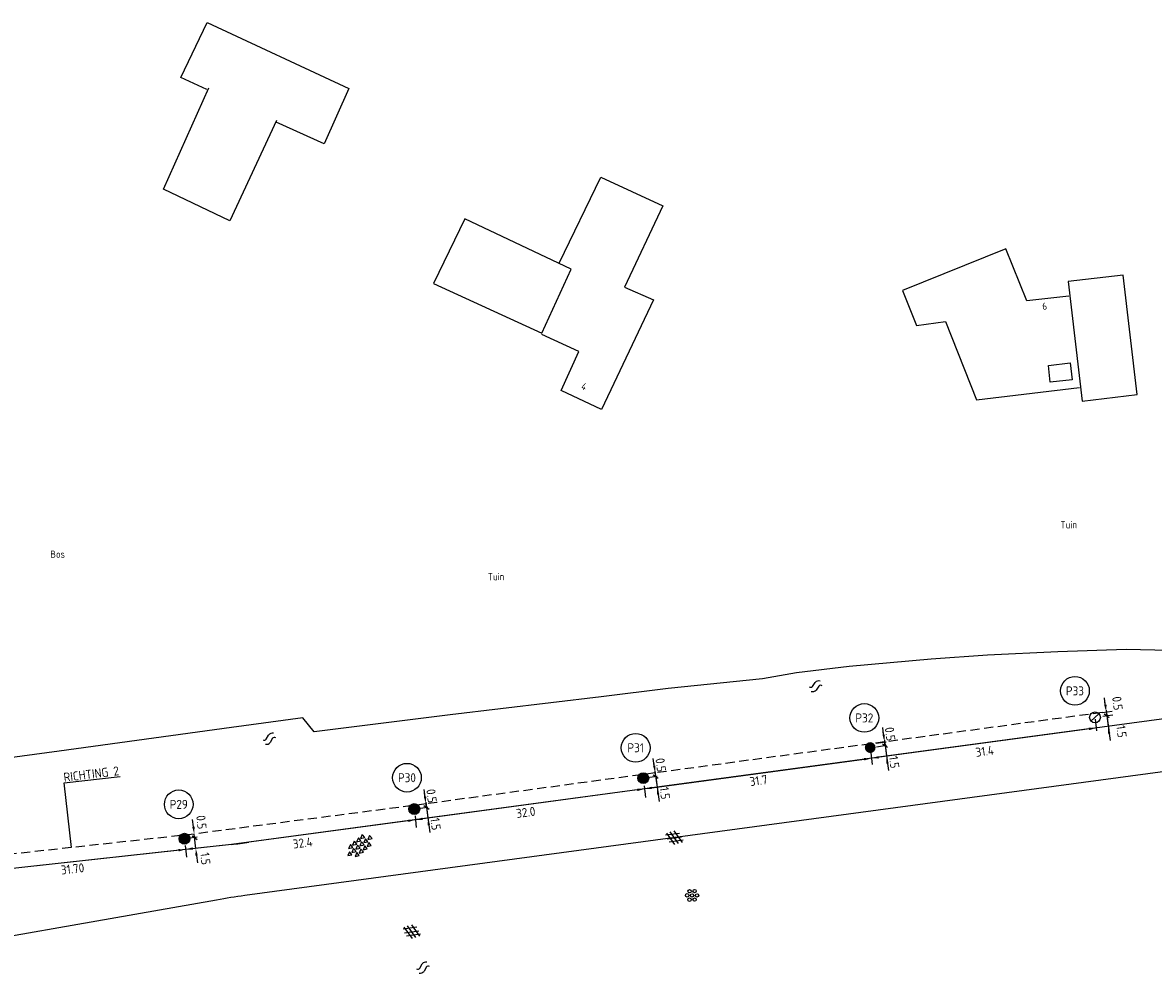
# Model space of a CAD drawing. Header units: metres. Extents: x 181324 to 182051, y 409132 to 409424.
# Tile 9 of 11: x 181686 to 181842, y 409292 to 409424. Entities that reach past the tile are written whole.
import ezdxf
from ezdxf.enums import TextEntityAlignment as Align

# ---------------------------------------------------------------- set-up
doc = ezdxf.new("R2010")
doc.units = ezdxf.units.M
doc.linetypes.add('DASHED', pattern=[19.05, 12.7, -6.35])
doc.layers.get('0').update_dxf_attribs({"linetype": 'CONTINUOUS'})
for name, color, linetype in [('B-AF-HEKW-GD', 8, 'HEKWERK'), ('B-GB-BOUW-GD', 8, 'CONTINUOUS'), ('L-AR-BLOCKS-GD', 8, 'CONTINUOUS'), ('L-AR-SYMB-GD', 8, 'CONTINUOUS'), ('l-te-bestek-t25-pr', 4, 'CONTINUOUS'), ('L-TE-OND-GD', 8, 'CONTINUOUS'), ('n-ov-kabe-pr', 1, 'DASHED'), ('n-ov-mast-pr', 3, 'CONTINUOUS'), ('n-vh-hfdr-pr', 8, 'CONTINUOUS')]:
    doc.layers.add(name, color=color, linetype=linetype)
doc.layers.add('Maten', color=7, linetype='CONTINUOUS', lineweight=25)
doc.styles.add('ISO', font='ISO.shx')
doc.linetypes.add('HEKWERK', pattern='A,7,-1.5,[1,ProvNB.shx,S=0.75,R=0,X=0,Y=0],-1.5', length=10)

# ---------------------------------------------------------------- blocks, each defined once
blk = doc.blocks.new('4601')
at = {"linetype": 'Continuous'}
for points in [[(-0.37, 0.21), (0.23, 0.51)], [(0.43, -0.19), (-0.17, -0.49)]]:
    blk.add_lwpolyline(points, dxfattribs=at)
for centre, radius, start, end in [((-0.47, 0.51), 0.317, 198.475, 288.4178), ((0.38, -0.29), 0.814, 47.4895, 100.6197), ((-0.32, 0.31), 0.814, 227.4896, 280.6197), ((0.53, -0.49), 0.317, 18.5209, 108.349)]:
    blk.add_arc(centre, radius, start, end, dxfattribs=at)
blk = doc.blocks.new('4411')
at = {"linetype": 'Continuous'}
for p, q in [((0.43, -0.86), (-1.25, 0.14)), ((-1.24, -0.16), (0.43, 0.85)), ((0.86, 0.52), (-0.86, -0.52)), ((-0.84, 0.51), (0.86, -0.52)), ((1.25, -0.15), (-0.41, 0.85)), ((-0.4, -0.85), (1.26, 0.15))]:
    blk.add_line(p, q, dxfattribs=at)
blk = doc.blocks.new('4412')
at = {"linetype": 'Continuous'}
for centre, radius in [((-0.69, 0), 0.242), ((-0.35, 0.58), 0.238), ((0, 0), 0.235), ((0.35, 0.59), 0.231), ((0.69, 0), 0.23), ((-0.36, -0.58), 0.247), ((0.35, -0.57), 0.231)]:
    blk.add_circle(centre, radius, dxfattribs=at)
blk = doc.blocks.new('4408')
at = {"linetype": 'Continuous'}
for p, q in [((-1.62, 0.27), (-2.15, 0.01)), ((-2.15, 0.01), (-1.62, -0.27)), ((-1.62, -0.27), (-1.61, 0.26)), ((-0.89, 0.97), (-1.43, 0.72)), ((-1.43, 0.72), (-0.89, 0.44)), ((-0.89, 0.26), (-1.43, 0)), ((-1.43, 0), (-0.9, -0.27)), ((-0.9, -0.27), (-0.89, 0.26)), ((-0.89, 0.44), (-0.88, 0.96)), ((-0.18, 0.98), (-0.71, 0.71)), ((-0.71, 0.71), (-0.18, 0.45)), ((-0.17, 0.26), (-0.71, 0)), ((-0.71, 0), (-0.17, -0.26)), ((-0.18, 0.45), (-0.18, 0.96)), ((-0.17, -0.26), (-0.17, 0.26)), ((0.54, 0.98), (-0.01, 0.71)), ((-0.01, 0.71), (0.54, 0.45)), ((0.54, 0.27), (0, 0)), ((0, 0), (0.54, -0.27)), ((0.54, 0.45), (0.54, 0.98)), ((0.54, -0.27), (0.54, 0.26)), ((1.25, 0.98), (0.71, 0.71)), ((0.71, 0.71), (1.25, 0.45)), ((1.24, 0.26), (0.71, 0)), ((1.24, -0.27), (1.24, 0.26)), ((1.25, 0.45), (1.25, 0.97)), ((1.96, 0.26), (1.43, -0.01)), ((1.97, -0.28), (1.96, 0.26)), ((-0.89, -0.45), (-1.43, -0.72)), ((-1.43, -0.72), (-0.9, -0.99)), ((-0.9, -0.99), (-0.89, -0.46)), ((-0.18, -0.44), (-0.71, -0.72)), ((-0.71, -0.72), (-0.17, -0.99)), ((-0.17, -0.99), (-0.17, -0.45)), ((0.54, -0.45), (0, -0.71)), ((0, -0.71), (0.53, -0.99)), ((0.53, -0.99), (0.54, -0.45)), ((0.71, 0), (1.24, -0.27)), ((1.25, -0.45), (0.71, -0.72)), ((0.71, -0.72), (1.25, -0.97)), ((1.25, -0.97), (1.25, -0.45)), ((1.43, -0.01), (1.97, -0.28))]:
    blk.add_line(p, q, dxfattribs=at)

msp = doc.modelspace()

# ---------------------------------------------------------------- hatches: boundary and pattern name
at = {"layer": 'n-ov-mast-pr'}
h = msp.add_hatch(color=256, dxfattribs=at)
edge = h.paths.add_edge_path()
edge.add_arc((181803.11, 409323.23), 0.75, 0, 360)
h = msp.add_hatch(color=256, dxfattribs=at)
edge = h.paths.add_edge_path()
edge.add_arc((181771.68, 409318.99), 0.75, 0, 360)
h = msp.add_hatch(color=256, dxfattribs=at)
edge = h.paths.add_edge_path()
edge.add_arc((181739.96, 409314.71), 0.75, 0, 360)
h = msp.add_hatch(color=256, dxfattribs=at)
edge = h.paths.add_edge_path()
edge.add_arc((181708.12, 409310.6), 0.75, 0, 360)

# ---------------------------------------------------------------- linework, layer by layer
at = {"linetype": 'ByBlock', "ltscale": 0.1}
for p, q in [((181691.48, 409318.35), (181699.2, 409319.2)), ((181692.46, 409309.38), (181691.48, 409318.35))]:
    msp.add_line(p, q, dxfattribs=at)
at = {"layer": 'B-AF-HEKW-GD'}
for p, q in [((181714.65, 409326.02), (181690.76, 409322.75)), ((181690.76, 409322.75), (181667.12, 409319.5))]:
    msp.add_line(p, q, dxfattribs=at)
at = {"layer": 'B-AF-HEKW-GD', "flags": 128}
msp.add_lwpolyline([(181864.3, 409336.52), (181850.52, 409336.56), (181838.57, 409336.81), (181829.08, 409336.51), (181819.36, 409336.05), (181811.55, 409335.5), (181800.21, 409334.45), (181792.92, 409333.57), (181788.17, 409332.76), (181775.12, 409331.42), (181765.84, 409330.26), (181744.91, 409327.76), (181726.11, 409325.43), (181724.52, 409327.35), (181714.65, 409326.02)], dxfattribs=at)
at = {"layer": 'B-GB-BOUW-GD', "flags": 128}
for points in [[(181711.22, 409414.43), (181707.62, 409416.09), (181711.28, 409423.7), (181730.89, 409414.55), (181727.47, 409406.9), (181720.82, 409409.92)], [(181720.89, 409410.14), (181714.39, 409396.22), (181705.2, 409400.64), (181711.5, 409414.68)], [(181760.02, 409390.37), (181765.82, 409402.29), (181774.37, 409398.3), (181769.07, 409387.04), (181773.1, 409385.29), (181765.88, 409370.06), (181760.3, 409372.72), (181762.76, 409378.13), (181757.64, 409380.46)], [(181830.64, 409385.79), (181824.83, 409385.13), (181821.92, 409392.35), (181807.58, 409386.56), (181809.54, 409381.74), (181813.52, 409382.3), (181817.84, 409371.42), (181832.12, 409373.13)]]:
    msp.add_lwpolyline(points, dxfattribs=at)
for points in [[(181746.97, 409396.52), (181742.63, 409387.53), (181757.63, 409380.64), (181761.71, 409389.53)], [(181830.53, 409387.8), (181832.46, 409371.26), (181840.09, 409372.18), (181838.15, 409388.68)], [(181828.05, 409373.88), (181827.8, 409376.19), (181830.81, 409376.55), (181831.09, 409374.21)]]:
    msp.add_lwpolyline(points, close=True, dxfattribs=at)
at = {"layer": 'l-te-bestek-t25-pr'}
for centre in [(181831.47, 409331.09), (181802.3, 409327.34), (181770.62, 409323.2), (181738.94, 409319.05), (181707.33, 409315.36)]:
    msp.add_circle(centre, 1.99, dxfattribs=at)
at = {"layer": 'Maten', "ltscale": 0.1}
for p, q in [((181835.68, 409329.14), (181835.55, 409330.14)), ((181835.75, 409328.65), (181835.62, 409329.64)), ((181835.25, 409328.08), (181836.63, 409328.26)), ((181835.32, 409327.58), (181836.7, 409327.77)), ((181835.53, 409327.9), (181836.23, 409327.41)), ((181835.78, 409328.4), (181836.21, 409325.21)), ((181835.88, 409327.66), (181835.82, 409328.15)), ((181835.88, 409327.66), (181836.08, 409326.17)), ((181804.97, 409325), (181804.84, 409325.99)), ((181836.02, 409326.67), (181836.15, 409325.68)), ((181833.41, 409325.81), (181804.26, 409321.88)), ((181805.04, 409324.5), (181804.91, 409325.49)), ((181836.22, 409325.18), (181836.35, 409324.19)), ((181803.93, 409323.85), (181805.31, 409324.03)), ((181803.99, 409323.35), (181805.37, 409323.54)), ((181804.82, 409323.76), (181805.52, 409323.27)), ((181805.07, 409324.25), (181805.5, 409321.07)), ((181805.17, 409323.51), (181805.11, 409324.01)), ((181805.17, 409323.51), (181805.37, 409322.03)), ((181772.84, 409317.63), (181802.28, 409321.61)), ((181773.2, 409320.71), (181773.07, 409321.7)), ((181773.27, 409320.21), (181773.13, 409321.2)), ((181773.3, 409319.96), (181773.73, 409316.78)), ((181773.4, 409319.22), (181773.33, 409319.72)), ((181805.51, 409321.03), (181805.64, 409320.04)), ((181772.22, 409319.06), (181773.6, 409319.25)), ((181773.05, 409319.47), (181773.75, 409318.98)), ((181773.4, 409319.22), (181773.6, 409317.74)), ((181771.85, 409317.5), (181740.13, 409313.22)), ((181741.45, 409316.42), (181741.31, 409317.41)), ((181741.51, 409315.93), (181741.38, 409316.92)), ((181773.73, 409316.74), (181773.87, 409315.75)), ((181740.47, 409314.78), (181741.85, 409314.96)), ((181741.3, 409315.18), (181742, 409314.69)), ((181741.55, 409315.68), (181741.98, 409312.49)), ((181741.65, 409314.94), (181741.58, 409315.43)), ((181741.65, 409314.94), (181741.85, 409313.45)), ((181709.36, 409312.24), (181709.25, 409313.24)), ((181740.13, 409313.22), (181714.62, 409309.8)), ((181741.98, 409312.46), (181742.12, 409311.47)), ((181709.86, 409310.79), (181708.56, 409310.65)), ((181709.18, 409311), (181709.87, 409310.51)), ((181709.69, 409309.26), (181709.47, 409311.25)), ((181708.28, 409309.11), (181676.77, 409305.64)), ((181714.62, 409309.8), (181708.28, 409309.11)), ((181709.8, 409308.27), (181709.91, 409307.27))]:
    msp.add_line(p, q, dxfattribs=at)
at = {"layer": 'Maten'}
for p, q in [((181834.26, 409327.18), (181834.44, 409325.55)), ((181803.19, 409322.5), (181803.37, 409320.88)), ((181771.8, 409317.93), (181771.98, 409316.31)), ((181740.06, 409313.79), (181740.24, 409312.17)), ((181708.22, 409309.68), (181708.4, 409308.06))]:
    msp.add_line(p, q, dxfattribs=at)
at = {"layer": 'Maten', "ltscale": 0.1}
for points in [[(181835.85, 409329.17), (181835.52, 409329.12), (181835.82, 409328.15)], [(181833.39, 409325.98), (181833.43, 409325.64), (181834.4, 409325.94)], [(181836.38, 409325.2), (181836.05, 409325.16), (181836.08, 409326.17)], [(181805.14, 409325.02), (181804.81, 409324.98), (181805.11, 409324.01)], [(181802.26, 409321.77), (181802.3, 409321.44), (181803.27, 409321.74)], [(181804.24, 409322.04), (181804.29, 409321.71), (181803.27, 409321.74)], [(181805.67, 409321.06), (181805.34, 409321.01), (181805.37, 409322.03)], [(181773.37, 409320.73), (181773.03, 409320.69), (181773.33, 409319.72)], [(181770.83, 409317.53), (181770.88, 409317.2), (181771.85, 409317.5)], [(181772.82, 409317.8), (181772.86, 409317.47), (181771.85, 409317.5)], [(181773.9, 409316.77), (181773.57, 409316.72), (181773.6, 409317.74)], [(181741.61, 409316.44), (181741.28, 409316.4), (181741.58, 409315.43)], [(181741.09, 409313.52), (181741.14, 409313.19), (181740.13, 409313.22)], [(181742.15, 409312.48), (181741.82, 409312.44), (181741.85, 409313.45)], [(181709.53, 409312.26), (181709.2, 409312.23), (181709.47, 409311.25)], [(181739.11, 409313.25), (181739.16, 409312.92), (181740.13, 409313.22)], [(181707.31, 409308.83), (181707.27, 409309.16), (181708.28, 409309.11)], [(181709.25, 409309.41), (181709.3, 409309.08), (181708.28, 409309.11)], [(181709.96, 409308.29), (181709.63, 409308.25), (181709.69, 409309.26)]]:
    msp.add_solid(points, dxfattribs=at)
at = {"layer": 'n-ov-kabe-pr', "linetype": 'DASHED', "ltscale": 0.1}
for p, q in [((181835.25, 409328.08), (181805.11, 409324.01)), ((181805.11, 409324.01), (181773.33, 409319.72)), ((181773.33, 409319.72), (181741.58, 409315.43)), ((181741.58, 409315.43), (181709.47, 409311.25)), ((181709.47, 409311.25), (181678.18, 409307.81))]:
    msp.add_line(p, q, dxfattribs=at)
at = {"layer": 'n-ov-mast-pr', "linetype": 'ByBlock', "ltscale": 0.1}
msp.add_line((181834.8, 409327.91), (181833.69, 409326.9), dxfattribs=at)
at = {"layer": 'n-ov-mast-pr'}
for centre in [(181834.25, 409327.41), (181771.68, 409318.99), (181739.96, 409314.71), (181708.12, 409310.6)]:
    msp.add_circle(centre, 0.75, dxfattribs=at)
at = {"layer": 'n-vh-hfdr-pr'}
for p, q in [((181849.54, 409327.99), (181717.06, 409310.1)), ((181714.62, 409309.8), (181663.13, 409304.14))]:
    msp.add_line(p, q, dxfattribs=at)
at = {"layer": 'n-vh-hfdr-pr', "flags": 128}
msp.add_lwpolyline([(181664.64, 409293.74), (181712.58, 409302.15, -0.009872), (181716.48, 409302.76), (181850.5, 409320.85)], format="xyb", dxfattribs=at)
at = {"layer": 'n-vh-hfdr-pr'}
msp.add_arc((181703.68, 409409.2), 100, 276.2809, 277.6884, dxfattribs=at)

# ---------------------------------------------------------------- block references
at = {"layer": 'L-AR-BLOCKS-GD', "linetype": 'Continuous', "xscale": 1.00000155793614, "yscale": 1.00000155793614, "rotation": 156.6051885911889}
for p in [(181775.98, 409310.72), (181739.61, 409297.71)]:
    msp.add_blockref('4411', p, dxfattribs=at)
at = {"layer": 'L-AR-BLOCKS-GD', "linetype": 'Continuous', "rotation": 39.25512859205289}
msp.add_blockref('4408', (181732.41, 409309.61), dxfattribs=at)
at = {"layer": 'L-AR-BLOCKS-GD', "linetype": 'Continuous'}
msp.add_blockref('4412', (181778.44, 409302.74), dxfattribs=at)
at = {"layer": 'L-AR-SYMB-GD', "linetype": 'Continuous'}
for p, xscale, yscale, rotation in [((181795.54, 409331.7), 0.9999986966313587, 0.9999986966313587, 30.45365420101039), ((181741.15, 409292.71), 1.000002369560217, 1.000002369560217, 36.29770009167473)]:
    msp.add_blockref('4601', p, dxfattribs=dict(at, xscale=xscale, yscale=yscale, rotation=rotation))
at = {"layer": 'L-AR-SYMB-GD', "linetype": 'Continuous', "rotation": 35.20891259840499}
msp.add_blockref('4601', (181719.87, 409324.42), dxfattribs=at)

# ---------------------------------------------------------------- texts
at = {"linetype": 'ByBlock', "ltscale": 0.1, "style": 'ISO'}
msp.add_text('RICHTING 2', height=1.25, rotation=7.0301, dxfattribs=at).set_placement((181691.46, 409318.47))
at = {"layer": 'l-te-bestek-t25-pr', "style": 'ISO'}
for s, p in [('P33', (181831.47, 409331.09)), ('P32', (181802.3, 409327.34)), ('P31', (181770.62, 409323.2)), ('P30', (181738.94, 409319.05)), ('P29', (181707.33, 409315.36))]:
    msp.add_text(s, height=1.25, dxfattribs=at).set_placement(p, align=Align.MIDDLE_CENTER)
at = {"layer": 'L-TE-OND-GD', "style": 'ISO'}
for s, rotation, p in [('6', 7.6455, (181827.01, 409383.86)), ('4', 334.3326, (181762.97, 409372.97))]:
    msp.add_text(s, height=1, rotation=rotation, dxfattribs=at).set_placement(p)
for s, p in [('Tuin', (181829.47, 409353.62)), ('Bos', (181689.55, 409349.53)), ('Tuin', (181750.14, 409346.42))]:
    msp.add_text(s, height=1, dxfattribs=at).set_placement(p)
at = {"layer": 'Maten', "ltscale": 0.1, "char_height": 1.25, "attachment_point": 5, "style": 'ISO'}
for s, insert, rotation in [('\\A1;0.5', (181837.36, 409329.36), 277.6884), ('\\A1;0.5', (181805.87, 409325.11), 277.6884), ('\\A1;1.5', (181837.92, 409325.46), 277.6884), ('31.4', (181818.97, 409322.72), 7.6884), ('\\A1;0.5', (181774.1, 409320.82), 277.6884), ('\\A1;1.5', (181806.43, 409321.21), 277.6884), ('\\A1;31.7', (181787.64, 409318.65), 7.6884), ('\\A1;0.5', (181742.35, 409316.53), 277.6884), ('\\A1;1.5', (181774.66, 409316.92), 277.6884), ('32.0', (181755.4, 409314.25), 7.6884), ('\\A1;0.5', (181710.47, 409312.89), 276.2809), ('\\A1;1.5', (181742.91, 409312.64), 277.6884), ('32.4', (181724.5, 409310.02), 7.6884), ('1.5', (181711.02, 409307.84), 276.2809), ('\\A1;31.70', (181692.62, 409306.42), 6.2809)]:
    msp.add_mtext(s, dxfattribs=dict(at, insert=insert, rotation=rotation))

doc.saveas('drawing.dxf')
